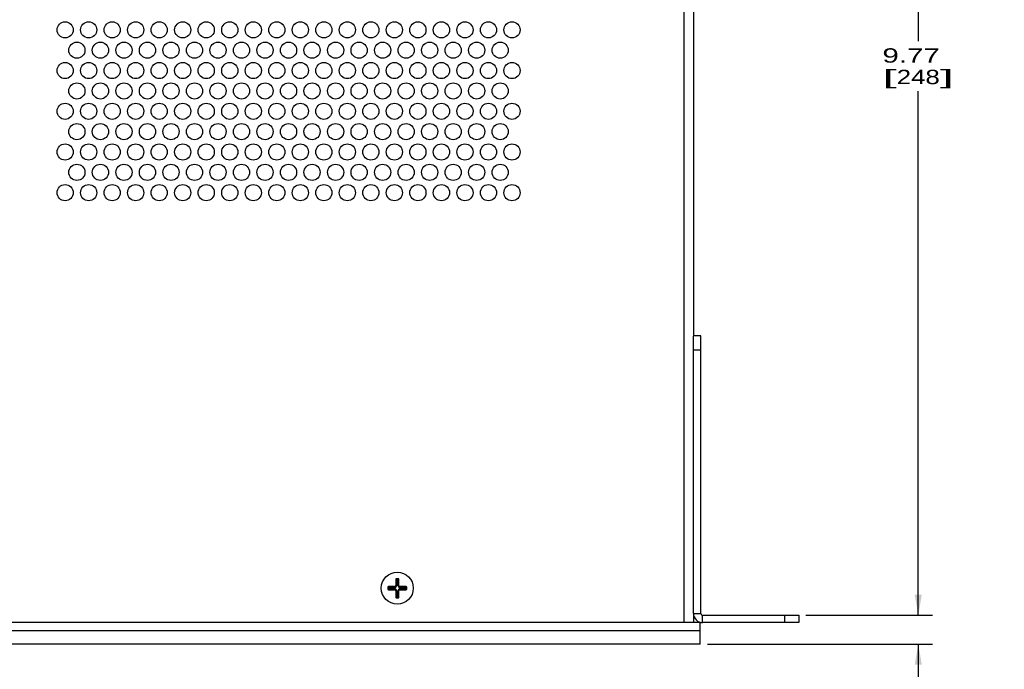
# Paper-space layout 'AV3_1' of a CAD drawing. Header units: inches. Extents: x 0 to 34, y -3.3 to 22.
# Tile 36 of 48: x 19.2 to 27.7, y 10.5 to 16.2. Entities that reach past the tile are written whole.
import ezdxf
from ezdxf.enums import TextEntityAlignment as Align

# ---------------------------------------------------------------- set-up
doc = ezdxf.new("R2010")
doc.units = ezdxf.units.IN
doc.header["$LTSCALE"] = 1.87
doc.header["$MEASUREMENT"] = 0
doc.layers.get('0').update_dxf_attribs({"linetype": 'CONTINUOUS'})
doc.layers.add('3_ALL_AXES', color=7, linetype='CONTINUOUS')
doc.layers.add('DIM', color=7, linetype='CONTINUOUS')
doc.dimstyles.new('DIMSTYLE_1', dxfattribs={"dimtxt": 0.125, "dimasz": 0.18, "dimexe": 0.125, "dimexo": 0.0625, "dimgap": 0.0625, "dimtad": 0, "dimtih": 1, "dimtoh": 1, "dimzin": 4, "dimdsep": 46, "dimtxsty": 'Standard', "dimblk": '_FILLED', "dimblk1": '_FILLED', "dimblk2": '_FILLED', "dimcen": 0.09, "dimadec": 0, "dimazin": 0, "dimtp": 0.01, "dimtm": 0.01, "dimtfac": 1, "dimtofl": 0, "dimtmove": 0, "dimatfit": 3, "dimldrblk": '_FILLED', "dimfxl": 0, "dimtolj": 1, "dimtzin": 4, "dimarcsym": 0})

# ---------------------------------------------------------------- blocks, each defined once
blk = doc.blocks.new('_FILLED')
at = {"color": 0, "linetype": 'ByBlock'}
blk.add_solid([(0, 0), (-1, 0.174), (-1, -0.174)], dxfattribs=at)
blk = doc.blocks.new('*D3')
at = {"layer": 'DIM', "color": 2, "linetype": 'Continuous'}
for p, q in [((26.9939, 11.0039), (26.9939, 11.3789)), ((26.0152, 11.0039), (27.1189, 11.0039)), ((25.1552, 10.7524), (27.1189, 10.7524)), ((26.9939, 10.7524), (26.9939, 9.8537)), ((26.9939, 9.8537), (27.0564, 9.8537))]:
    blk.add_line(p, q, dxfattribs=at)
at = {"layer": 'DIM', "color": 2, "linetype": 'Continuous', "xscale": 0.18, "yscale": 0.18, "zscale": 0.18}
for p, rotation in [((26.9939, 11.0039), 270), ((26.9939, 10.7524), 90)]:
    blk.add_blockref('_FILLED', p, dxfattribs=dict(at, rotation=rotation))
at = {"layer": 'DIM', "color": 2, "linetype": 'Continuous'}
for s, width, p, p2 in [('.25', 1.28559, (27.1189, 9.7912), (27.4939, 9.7912)), ('[', 1.498984, (27.1189, 9.6037), (27.2439, 9.6037)), ('6,4', 1.199837, (27.2439, 9.6037), (27.6189, 9.6037)), (']', 1.498984, (27.6189, 9.6037), (27.7439, 9.6037))]:
    blk.add_text(s, height=0.125, dxfattribs=dict(at, width=width)).set_placement(p, p2, align=Align.FIT)
blk = doc.blocks.new('*D4')
at = {"layer": 'DIM', "color": 2, "linetype": 'Continuous'}
for p, q in [((24.3883, 20.7695), (27.1189, 20.7695)), ((26.9939, 20.7695), (26.9939, 16.0117)), ((26.9939, 11.0039), (26.9939, 15.5742)), ((26.0152, 11.0039), (27.1189, 11.0039))]:
    blk.add_line(p, q, dxfattribs=at)
at = {"layer": 'DIM', "color": 2, "linetype": 'Continuous', "xscale": 0.18, "yscale": 0.18, "zscale": 0.18}
for p, rotation in [((26.9939, 20.7695), 90), ((26.9939, 11.0039), 270)]:
    blk.add_blockref('_FILLED', p, dxfattribs=dict(at, rotation=rotation))
at = {"layer": 'DIM', "color": 2, "linetype": 'Continuous'}
for s, width, p, p2 in [('9.77', 1.199919, (26.6814, 15.8242), (27.1814, 15.8242)), ('[', 1.498984, (26.6814, 15.6367), (26.8064, 15.6367)), (']', 1.498984, (27.1814, 15.6367), (27.3064, 15.6367))]:
    blk.add_text(s, height=0.125, dxfattribs=dict(at, width=width)).set_placement(p, p2, align=Align.FIT)
blk.add_text('248', height=0.125, dxfattribs=at).set_placement((26.8064, 15.6367), (27.1814, 15.6367), align=Align.FIT)

psp = doc.layouts.new('AV3_1')

# ---------------------------------------------------------------- linework, layer by layer
at = {"color": 9, "linetype": 'Continuous'}
for p, q in [((24.9542, 10.9399), (24.9542, 20.7199)), ((25.0982, 13.3149), (25.0342, 13.3149)), ((22.3697, 11.2489), (22.3728, 11.2489)), ((22.3733, 11.2453), (22.4287, 11.2453)), ((22.3733, 11.2344), (22.3733, 11.2453)), ((22.3747, 11.2539), (22.3747, 11.2508)), ((22.3782, 11.2502), (22.4287, 11.2502)), ((22.3782, 11.2295), (22.3782, 11.2502)), ((22.4287, 11.2453), (22.4287, 11.2539)), ((22.4387, 11.3179), (22.4418, 11.3179)), ((22.4472, 11.2639), (22.4387, 11.2639)), ((22.4423, 11.3143), (22.463, 11.3143)), ((22.4423, 11.2639), (22.4423, 11.3143)), ((22.4437, 11.3229), (22.4437, 11.3198)), ((22.4472, 11.3192), (22.4581, 11.3192)), ((22.4472, 11.2639), (22.4472, 11.3192)), ((22.4581, 11.2639), (22.4581, 11.3192)), ((22.4581, 11.2639), (22.4667, 11.2639)), ((22.4617, 11.3229), (22.4617, 11.3198)), ((22.463, 11.3143), (22.463, 11.2639)), ((22.4667, 11.3179), (22.4635, 11.3179)), ((22.4767, 11.2453), (22.4767, 11.2539)), ((22.4767, 11.2502), (22.5271, 11.2502)), ((22.4767, 11.2453), (22.532, 11.2453)), ((22.5271, 11.2295), (22.5271, 11.2502)), ((22.5307, 11.2539), (22.5307, 11.2508)), ((22.532, 11.2453), (22.532, 11.2344)), ((22.5357, 11.2489), (22.5325, 11.2489)), ((22.3697, 11.2309), (22.3728, 11.2309)), ((22.3733, 11.2344), (22.4287, 11.2344)), ((22.3747, 11.2259), (22.3747, 11.229)), ((22.3782, 11.2295), (22.4287, 11.2295)), ((22.4287, 11.2259), (22.4287, 11.2344)), ((22.4387, 11.2159), (22.4472, 11.2159)), ((22.4387, 11.1619), (22.4418, 11.1619)), ((22.4423, 11.2159), (22.4423, 11.1654)), ((22.4423, 11.1654), (22.463, 11.1654)), ((22.4437, 11.1569), (22.4437, 11.16)), ((22.4472, 11.2159), (22.4472, 11.1605)), ((22.4581, 11.1605), (22.4472, 11.1605)), ((22.4581, 11.2159), (22.4667, 11.2159)), ((22.4581, 11.2159), (22.4581, 11.1605)), ((22.4617, 11.1569), (22.4617, 11.16)), ((22.463, 11.2159), (22.463, 11.1654)), ((22.4667, 11.1619), (22.4635, 11.1619)), ((22.4767, 11.2344), (22.532, 11.2344)), ((22.4767, 11.2344), (22.4767, 11.2259)), ((22.5271, 11.2295), (22.4767, 11.2295)), ((22.5307, 11.2259), (22.5307, 11.229)), ((22.5357, 11.2309), (22.5325, 11.2309)), ((25.0342, 11.0199), (25.0982, 11.0199)), ((25.1142, 10.9399), (25.1142, 11.0039)), ((25.8277, 11.0039), (25.8277, 10.9399))]:
    psp.add_line(p, q, dxfattribs=at)
at = {"color": 7, "linetype": 'Continuous'}
for p, q in [((25.0342, 20.7199), (25.0342, 13.4372)), ((25.0982, 13.4399), (25.0342, 13.4399)), ((25.0982, 11.0199), (25.0982, 13.4399)), ((22.3697, 11.2489), (22.3697, 11.2309)), ((22.4287, 11.2539), (22.3747, 11.2539)), ((22.4387, 11.3179), (22.4387, 11.2639)), ((22.4617, 11.3229), (22.4437, 11.3229)), ((22.4667, 11.2639), (22.4667, 11.3179)), ((22.5307, 11.2539), (22.4767, 11.2539)), ((22.5357, 11.2309), (22.5357, 11.2489)), ((22.3747, 11.2259), (22.4287, 11.2259)), ((22.4387, 11.2159), (22.4387, 11.1619)), ((22.4667, 11.1619), (22.4667, 11.2159)), ((22.4767, 11.2259), (22.5307, 11.2259)), ((22.4437, 11.1569), (22.4617, 11.1569)), ((25.0342, 11.0199), (25.0342, 10.9399)), ((25.1142, 11.0039), (25.9527, 11.0039)), ((25.9527, 11.0039), (25.9527, 10.9399)), ((25.0927, 10.9399), (7.8127, 10.9399)), ((25.0927, 10.7524), (25.0927, 10.9399)), ((25.0927, 10.8678), (7.8127, 10.8678)), ((25.0927, 10.7524), (7.8127, 10.7524))]:
    psp.add_line(p, q, dxfattribs=at)
at = {"color": 3, "linetype": 'Continuous'}
for p, q in [((25.0342, 11.0199), (25.0342, 13.4372)), ((25.9527, 10.9399), (25.1142, 10.9399))]:
    psp.add_line(p, q, dxfattribs=at)
at = {"color": 7, "linetype": 'Continuous'}
psp.add_circle((22.4527, 11.2399), 0.1395, dxfattribs=at)
for centre, radius, start, end in [((22.3747, 11.2489), 0.005, 90, 180), ((22.4287, 11.2639), 0.01, 270, 360), ((22.4437, 11.3179), 0.005, 90, 180), ((22.4617, 11.3179), 0.005, 0, 90), ((22.4767, 11.2639), 0.01, 180, 270), ((22.5307, 11.2489), 0.005, 0, 90), ((22.3747, 11.2309), 0.005, 180, 270), ((22.4287, 11.2159), 0.01, 0, 90), ((22.4437, 11.1619), 0.005, 180, 270), ((22.4617, 11.1619), 0.005, 270, 360), ((22.4767, 11.2159), 0.01, 90, 180), ((22.5307, 11.2309), 0.005, 270, 360), ((25.1142, 11.0199), 0.016, 180, 270)]:
    psp.add_arc(centre, radius, start, end, dxfattribs=at)
at = {"color": 9, "linetype": 'Continuous'}
for centre, radius, start, end in [((22.3747, 11.2489), 0.0019, 90, 180), ((22.4287, 11.2639), 0.0186, 270, 360), ((22.4287, 11.2639), 0.0136, 270, 360), ((22.4437, 11.3179), 0.0019, 90, 180), ((22.4767, 11.2639), 0.0186, 180, 270), ((22.4617, 11.3179), 0.0019, 0, 90), ((22.4767, 11.2639), 0.0136, 180, 270), ((22.5307, 11.2489), 0.0019, 0, 90), ((22.3747, 11.2309), 0.0019, 180, 270), ((22.4287, 11.2159), 0.0186, 0, 90), ((22.4287, 11.2159), 0.0136, 0, 90), ((22.4437, 11.1619), 0.0019, 180, 270), ((22.4767, 11.2159), 0.0186, 90, 180), ((22.4617, 11.1619), 0.0019, 270, 360), ((22.4767, 11.2159), 0.0136, 90, 180), ((22.5307, 11.2309), 0.0019, 270, 360)]:
    psp.add_arc(centre, radius, start, end, dxfattribs=at)
at = {"color": 3, "linetype": 'Continuous'}
psp.add_arc((25.1142, 11.0199), 0.08, 180, 270, dxfattribs=at)
at = {"color": 9, "linetype": 'Continuous'}
for points, knots in [([(22.3733, 11.2453), (22.3733, 11.2455), (22.3733, 11.2459), (22.3732, 11.2466), (22.3732, 11.2472), (22.3731, 11.2476), (22.3731, 11.248), (22.373, 11.2482), (22.373, 11.2484), (22.3729, 11.2485), (22.3729, 11.2487), (22.3729, 11.2487), (22.3728, 11.2488), (22.3728, 11.2488), (22.3728, 11.2488), (22.3728, 11.2489), (22.3728, 11.2489), (22.3728, 11.2489)], [0, 0, 0, 0, 0.178503, 0.353451, 0.518806, 0.668524, 0.735643, 0.796609, 0.850698, 0.897214, 0.935518, 0.951434, 0.965139, 0.976642, 0.986038, 0.993607, 1, 1, 1, 1]), ([(22.3733, 11.2453), (22.3733, 11.2453), (22.3733, 11.2453), (22.3734, 11.2454), (22.3735, 11.2454), (22.3736, 11.2455), (22.3737, 11.2456), (22.3739, 11.2458), (22.3742, 11.246), (22.3746, 11.2463), (22.3751, 11.2467), (22.3755, 11.2471), (22.3759, 11.2476), (22.3764, 11.248), (22.3768, 11.2485), (22.3772, 11.2489), (22.3775, 11.2493), (22.3778, 11.2496), (22.3779, 11.2498), (22.378, 11.2499), (22.3781, 11.25), (22.3782, 11.2501), (22.3782, 11.2502), (22.3782, 11.2502), (22.3782, 11.2502)], [0, 0, 0, 0, 0.008362, 0.02041, 0.03614, 0.055513, 0.078451, 0.104775, 0.166718, 0.239494, 0.320932, 0.408749, 0.499861, 0.590892, 0.678611, 0.760098, 0.833181, 0.895703, 0.922277, 0.945343, 0.964676, 0.980212, 0.991953, 1, 1, 1, 1]), ([(22.3782, 11.2502), (22.378, 11.2502), (22.3776, 11.2503), (22.3769, 11.2503), (22.3763, 11.2503), (22.3759, 11.2504), (22.3755, 11.2504), (22.3753, 11.2505), (22.3751, 11.2505), (22.375, 11.2506), (22.3749, 11.2506), (22.3748, 11.2506), (22.3747, 11.2507), (22.3747, 11.2507), (22.3747, 11.2507), (22.3747, 11.2507), (22.3747, 11.2507), (22.3747, 11.2508)], [0, 0, 0, 0, 0.178553, 0.353499, 0.518826, 0.668508, 0.735611, 0.796565, 0.850647, 0.897161, 0.935472, 0.951394, 0.965107, 0.976619, 0.986026, 0.993603, 1, 1, 1, 1]), ([(22.4423, 11.3143), (22.4423, 11.3145), (22.4423, 11.3149), (22.4422, 11.3156), (22.4422, 11.3162), (22.4421, 11.3166), (22.4421, 11.317), (22.442, 11.3172), (22.442, 11.3174), (22.4419, 11.3175), (22.4419, 11.3177), (22.4419, 11.3177), (22.4418, 11.3178), (22.4418, 11.3178), (22.4418, 11.3178), (22.4418, 11.3179), (22.4418, 11.3179), (22.4418, 11.3179)], [0, 0, 0, 0, 0.178503, 0.353451, 0.518806, 0.668524, 0.735643, 0.796609, 0.850698, 0.897214, 0.935518, 0.951434, 0.965139, 0.976642, 0.986038, 0.993607, 1, 1, 1, 1]), ([(22.4423, 11.3143), (22.4423, 11.3143), (22.4423, 11.3143), (22.4424, 11.3144), (22.4425, 11.3144), (22.4426, 11.3145), (22.4427, 11.3146), (22.4429, 11.3148), (22.4432, 11.315), (22.4436, 11.3153), (22.4441, 11.3157), (22.4445, 11.3161), (22.4449, 11.3166), (22.4454, 11.317), (22.4458, 11.3175), (22.4462, 11.3179), (22.4465, 11.3183), (22.4468, 11.3186), (22.4469, 11.3188), (22.447, 11.3189), (22.4471, 11.319), (22.4472, 11.3191), (22.4472, 11.3192), (22.4472, 11.3192), (22.4472, 11.3192)], [0, 0, 0, 0, 0.008362, 0.02041, 0.03614, 0.055513, 0.078451, 0.104775, 0.166718, 0.239494, 0.320932, 0.408749, 0.499861, 0.590892, 0.678611, 0.760098, 0.833181, 0.895703, 0.922277, 0.945343, 0.964676, 0.980212, 0.991953, 1, 1, 1, 1]), ([(22.4472, 11.3192), (22.447, 11.3192), (22.4466, 11.3193), (22.4459, 11.3193), (22.4453, 11.3193), (22.4449, 11.3194), (22.4445, 11.3194), (22.4443, 11.3195), (22.4441, 11.3195), (22.444, 11.3196), (22.4439, 11.3196), (22.4438, 11.3196), (22.4437, 11.3197), (22.4437, 11.3197), (22.4437, 11.3197), (22.4437, 11.3197), (22.4437, 11.3197), (22.4437, 11.3198)], [0, 0, 0, 0, 0.178553, 0.353499, 0.518826, 0.668508, 0.735611, 0.796565, 0.850647, 0.897161, 0.935472, 0.951394, 0.965107, 0.976619, 0.986026, 0.993603, 1, 1, 1, 1]), ([(22.4581, 11.3192), (22.4583, 11.3192), (22.4587, 11.3193), (22.4594, 11.3193), (22.46, 11.3193), (22.4604, 11.3194), (22.4608, 11.3194), (22.461, 11.3195), (22.4612, 11.3195), (22.4613, 11.3196), (22.4614, 11.3196), (22.4615, 11.3196), (22.4616, 11.3197), (22.4616, 11.3197), (22.4616, 11.3197), (22.4616, 11.3197), (22.4617, 11.3197), (22.4617, 11.3198)], [0, 0, 0, 0, 0.178503, 0.353451, 0.518806, 0.668524, 0.735643, 0.796609, 0.850698, 0.897214, 0.935518, 0.951434, 0.965139, 0.976642, 0.986038, 0.993607, 1, 1, 1, 1]), ([(22.4581, 11.3192), (22.4581, 11.3192), (22.4581, 11.3192), (22.4582, 11.3191), (22.4582, 11.319), (22.4583, 11.3189), (22.4584, 11.3188), (22.4585, 11.3186), (22.4588, 11.3183), (22.4591, 11.3179), (22.4595, 11.3175), (22.4599, 11.317), (22.4604, 11.3166), (22.4608, 11.3161), (22.4613, 11.3157), (22.4617, 11.3153), (22.4621, 11.315), (22.4624, 11.3147), (22.4626, 11.3146), (22.4627, 11.3145), (22.4628, 11.3144), (22.4629, 11.3143), (22.463, 11.3143), (22.463, 11.3143), (22.463, 11.3143)], [0, 0, 0, 0, 0.008362, 0.02041, 0.03614, 0.055513, 0.078451, 0.104775, 0.166718, 0.239494, 0.320932, 0.408749, 0.499861, 0.590892, 0.678611, 0.760098, 0.833181, 0.895703, 0.922277, 0.945343, 0.964676, 0.980212, 0.991953, 1, 1, 1, 1]), ([(22.463, 11.3143), (22.463, 11.3145), (22.463, 11.3149), (22.4631, 11.3156), (22.4631, 11.3162), (22.4632, 11.3166), (22.4632, 11.317), (22.4633, 11.3172), (22.4633, 11.3174), (22.4634, 11.3175), (22.4634, 11.3177), (22.4634, 11.3177), (22.4635, 11.3178), (22.4635, 11.3178), (22.4635, 11.3178), (22.4635, 11.3179), (22.4635, 11.3179), (22.4635, 11.3179)], [0, 0, 0, 0, 0.178553, 0.353499, 0.518826, 0.668508, 0.735611, 0.796565, 0.850647, 0.897161, 0.935472, 0.951394, 0.965107, 0.976619, 0.986026, 0.993603, 1, 1, 1, 1]), ([(22.5271, 11.2502), (22.5273, 11.2502), (22.5277, 11.2503), (22.5284, 11.2503), (22.529, 11.2503), (22.5294, 11.2504), (22.5298, 11.2504), (22.53, 11.2505), (22.5302, 11.2505), (22.5303, 11.2506), (22.5304, 11.2506), (22.5305, 11.2506), (22.5306, 11.2507), (22.5306, 11.2507), (22.5306, 11.2507), (22.5306, 11.2507), (22.5307, 11.2507), (22.5307, 11.2508)], [0, 0, 0, 0, 0.178503, 0.353451, 0.518806, 0.668524, 0.735643, 0.796609, 0.850698, 0.897214, 0.935518, 0.951434, 0.965139, 0.976642, 0.986038, 0.993607, 1, 1, 1, 1]), ([(22.5271, 11.2502), (22.5271, 11.2502), (22.5271, 11.2502), (22.5272, 11.2501), (22.5272, 11.25), (22.5273, 11.2499), (22.5274, 11.2498), (22.5275, 11.2496), (22.5278, 11.2493), (22.5281, 11.2489), (22.5285, 11.2485), (22.5289, 11.248), (22.5294, 11.2476), (22.5298, 11.2471), (22.5303, 11.2467), (22.5307, 11.2463), (22.5311, 11.246), (22.5314, 11.2457), (22.5316, 11.2456), (22.5317, 11.2455), (22.5318, 11.2454), (22.5319, 11.2453), (22.532, 11.2453), (22.532, 11.2453), (22.532, 11.2453)], [0, 0, 0, 0, 0.008362, 0.02041, 0.03614, 0.055513, 0.078451, 0.104775, 0.166718, 0.239494, 0.320932, 0.408749, 0.499861, 0.590892, 0.678611, 0.760098, 0.833181, 0.895703, 0.922277, 0.945343, 0.964676, 0.980212, 0.991953, 1, 1, 1, 1]), ([(22.532, 11.2453), (22.532, 11.2455), (22.532, 11.2459), (22.5321, 11.2466), (22.5321, 11.2472), (22.5322, 11.2476), (22.5322, 11.248), (22.5323, 11.2482), (22.5323, 11.2484), (22.5324, 11.2485), (22.5324, 11.2487), (22.5324, 11.2487), (22.5325, 11.2488), (22.5325, 11.2488), (22.5325, 11.2488), (22.5325, 11.2489), (22.5325, 11.2489), (22.5325, 11.2489)], [0, 0, 0, 0, 0.178553, 0.353499, 0.518826, 0.668508, 0.735611, 0.796565, 0.850647, 0.897161, 0.935472, 0.951394, 0.965107, 0.976619, 0.986026, 0.993603, 1, 1, 1, 1]), ([(22.3733, 11.2344), (22.3733, 11.2342), (22.3733, 11.2338), (22.3732, 11.2331), (22.3732, 11.2326), (22.3731, 11.2321), (22.3731, 11.2318), (22.373, 11.2315), (22.373, 11.2313), (22.3729, 11.2312), (22.3729, 11.2311), (22.3729, 11.231), (22.3728, 11.2309), (22.3728, 11.2309), (22.3728, 11.2309), (22.3728, 11.2309), (22.3728, 11.2309), (22.3728, 11.2309)], [0, 0, 0, 0, 0.178503, 0.353451, 0.518806, 0.668524, 0.735643, 0.796609, 0.850698, 0.897214, 0.935518, 0.951434, 0.965139, 0.976642, 0.986038, 0.993607, 1, 1, 1, 1]), ([(22.3782, 11.2295), (22.3782, 11.2295), (22.3782, 11.2295), (22.3782, 11.2296), (22.3781, 11.2297), (22.378, 11.2298), (22.3779, 11.2299), (22.3778, 11.2301), (22.3775, 11.2304), (22.3772, 11.2308), (22.3768, 11.2313), (22.3764, 11.2317), (22.3759, 11.2321), (22.3755, 11.2326), (22.3751, 11.233), (22.3746, 11.2334), (22.3742, 11.2337), (22.3739, 11.234), (22.3737, 11.2341), (22.3736, 11.2342), (22.3735, 11.2343), (22.3734, 11.2344), (22.3733, 11.2344), (22.3733, 11.2344), (22.3733, 11.2344)], [0, 0, 0, 0, 0.008047, 0.019788, 0.035324, 0.054657, 0.077723, 0.104297, 0.166819, 0.239902, 0.321389, 0.409108, 0.500139, 0.591251, 0.679068, 0.760506, 0.833282, 0.895225, 0.921549, 0.944487, 0.96386, 0.97959, 0.991638, 1, 1, 1, 1]), ([(22.3782, 11.2295), (22.378, 11.2295), (22.3776, 11.2295), (22.3769, 11.2294), (22.3763, 11.2294), (22.3759, 11.2293), (22.3755, 11.2293), (22.3753, 11.2292), (22.3751, 11.2292), (22.375, 11.2291), (22.3749, 11.2291), (22.3748, 11.2291), (22.3747, 11.2291), (22.3747, 11.229), (22.3747, 11.229), (22.3747, 11.229), (22.3747, 11.229), (22.3747, 11.229)], [0, 0, 0, 0, 0.178553, 0.353499, 0.518826, 0.668508, 0.735611, 0.796565, 0.850647, 0.897161, 0.935472, 0.951394, 0.965107, 0.976619, 0.986026, 0.993603, 1, 1, 1, 1]), ([(22.4423, 11.1654), (22.4423, 11.1652), (22.4423, 11.1648), (22.4422, 11.1641), (22.4422, 11.1635), (22.4421, 11.1631), (22.4421, 11.1628), (22.442, 11.1625), (22.442, 11.1623), (22.4419, 11.1622), (22.4419, 11.1621), (22.4419, 11.162), (22.4418, 11.1619), (22.4418, 11.1619), (22.4418, 11.1619), (22.4418, 11.1619), (22.4418, 11.1619), (22.4418, 11.1619)], [0, 0, 0, 0, 0.178553, 0.353499, 0.518826, 0.668508, 0.735611, 0.796565, 0.850647, 0.897161, 0.935472, 0.951394, 0.965107, 0.976619, 0.986026, 0.993603, 1, 1, 1, 1]), ([(22.4472, 11.1605), (22.4472, 11.1605), (22.4472, 11.1605), (22.4471, 11.1606), (22.4471, 11.1607), (22.447, 11.1608), (22.4469, 11.1609), (22.4468, 11.1611), (22.4465, 11.1614), (22.4462, 11.1618), (22.4458, 11.1623), (22.4454, 11.1627), (22.4449, 11.1631), (22.4445, 11.1636), (22.444, 11.164), (22.4436, 11.1644), (22.4432, 11.1647), (22.4429, 11.165), (22.4427, 11.1651), (22.4426, 11.1652), (22.4425, 11.1653), (22.4424, 11.1654), (22.4423, 11.1654), (22.4423, 11.1654), (22.4423, 11.1654)], [0, 0, 0, 0, 0.008362, 0.02041, 0.03614, 0.055513, 0.078451, 0.104775, 0.166718, 0.239494, 0.320932, 0.408749, 0.499861, 0.590892, 0.678611, 0.760098, 0.833181, 0.895703, 0.922277, 0.945343, 0.964676, 0.980212, 0.991953, 1, 1, 1, 1]), ([(22.4472, 11.1605), (22.447, 11.1605), (22.4466, 11.1605), (22.4459, 11.1604), (22.4453, 11.1604), (22.4449, 11.1603), (22.4445, 11.1603), (22.4443, 11.1602), (22.4441, 11.1602), (22.444, 11.1601), (22.4439, 11.1601), (22.4438, 11.1601), (22.4437, 11.1601), (22.4437, 11.16), (22.4437, 11.16), (22.4437, 11.16), (22.4437, 11.16), (22.4437, 11.16)], [0, 0, 0, 0, 0.178503, 0.353451, 0.518806, 0.668524, 0.735643, 0.796609, 0.850698, 0.897214, 0.935518, 0.951434, 0.965139, 0.976642, 0.986038, 0.993607, 1, 1, 1, 1]), ([(22.463, 11.1654), (22.463, 11.1654), (22.463, 11.1654), (22.4629, 11.1654), (22.4628, 11.1653), (22.4627, 11.1652), (22.4626, 11.1651), (22.4624, 11.165), (22.4621, 11.1647), (22.4617, 11.1644), (22.4613, 11.164), (22.4608, 11.1636), (22.4604, 11.1631), (22.4599, 11.1627), (22.4595, 11.1623), (22.4591, 11.1618), (22.4588, 11.1614), (22.4585, 11.1611), (22.4584, 11.1609), (22.4583, 11.1608), (22.4582, 11.1607), (22.4581, 11.1606), (22.4581, 11.1605), (22.4581, 11.1605), (22.4581, 11.1605)], [0, 0, 0, 0, 0.008362, 0.02041, 0.03614, 0.055513, 0.078451, 0.104775, 0.166718, 0.239494, 0.320932, 0.408749, 0.499861, 0.590892, 0.678611, 0.760098, 0.833181, 0.895703, 0.922277, 0.945343, 0.964676, 0.980212, 0.991953, 1, 1, 1, 1]), ([(22.4581, 11.1605), (22.4583, 11.1605), (22.4587, 11.1605), (22.4594, 11.1604), (22.46, 11.1604), (22.4604, 11.1603), (22.4608, 11.1603), (22.461, 11.1602), (22.4612, 11.1602), (22.4613, 11.1601), (22.4614, 11.1601), (22.4615, 11.1601), (22.4616, 11.1601), (22.4616, 11.16), (22.4616, 11.16), (22.4616, 11.16), (22.4617, 11.16), (22.4617, 11.16)], [0, 0, 0, 0, 0.178553, 0.353499, 0.518826, 0.668508, 0.735611, 0.796565, 0.850647, 0.897161, 0.935472, 0.951394, 0.965107, 0.976619, 0.986026, 0.993603, 1, 1, 1, 1]), ([(22.463, 11.1654), (22.463, 11.1652), (22.4631, 11.1648), (22.4631, 11.1641), (22.4631, 11.1635), (22.4632, 11.1631), (22.4632, 11.1628), (22.4633, 11.1625), (22.4633, 11.1623), (22.4634, 11.1622), (22.4634, 11.1621), (22.4634, 11.162), (22.4635, 11.1619), (22.4635, 11.1619), (22.4635, 11.1619), (22.4635, 11.1619), (22.4635, 11.1619), (22.4635, 11.1619)], [0, 0, 0, 0, 0.178503, 0.353451, 0.518806, 0.668524, 0.735643, 0.796609, 0.850698, 0.897214, 0.935518, 0.951434, 0.965139, 0.976642, 0.986038, 0.993607, 1, 1, 1, 1]), ([(22.532, 11.2344), (22.532, 11.2344), (22.532, 11.2344), (22.5319, 11.2344), (22.5318, 11.2343), (22.5317, 11.2342), (22.5316, 11.2341), (22.5314, 11.234), (22.5311, 11.2337), (22.5307, 11.2334), (22.5303, 11.233), (22.5298, 11.2326), (22.5294, 11.2321), (22.5289, 11.2317), (22.5285, 11.2313), (22.5281, 11.2308), (22.5278, 11.2304), (22.5275, 11.2301), (22.5274, 11.2299), (22.5273, 11.2298), (22.5272, 11.2297), (22.5271, 11.2296), (22.5271, 11.2295), (22.5271, 11.2295), (22.5271, 11.2295)], [0, 0, 0, 0, 0.008362, 0.02041, 0.03614, 0.055513, 0.078451, 0.104775, 0.166718, 0.239494, 0.320932, 0.408749, 0.499861, 0.590892, 0.678611, 0.760098, 0.833181, 0.895703, 0.922277, 0.945343, 0.964676, 0.980212, 0.991953, 1, 1, 1, 1]), ([(22.5271, 11.2295), (22.5273, 11.2295), (22.5277, 11.2295), (22.5284, 11.2294), (22.529, 11.2294), (22.5294, 11.2293), (22.5298, 11.2293), (22.53, 11.2292), (22.5302, 11.2292), (22.5303, 11.2291), (22.5304, 11.2291), (22.5305, 11.2291), (22.5306, 11.2291), (22.5306, 11.229), (22.5306, 11.229), (22.5306, 11.229), (22.5307, 11.229), (22.5307, 11.229)], [0, 0, 0, 0, 0.178553, 0.353499, 0.518826, 0.668508, 0.735611, 0.796565, 0.850647, 0.897161, 0.935472, 0.951394, 0.965107, 0.976619, 0.986026, 0.993603, 1, 1, 1, 1]), ([(22.532, 11.2344), (22.532, 11.2342), (22.5321, 11.2338), (22.5321, 11.2331), (22.5321, 11.2326), (22.5322, 11.2321), (22.5322, 11.2318), (22.5323, 11.2315), (22.5323, 11.2313), (22.5324, 11.2312), (22.5324, 11.2311), (22.5324, 11.231), (22.5325, 11.2309), (22.5325, 11.2309), (22.5325, 11.2309), (22.5325, 11.2309), (22.5325, 11.2309), (22.5325, 11.2309)], [0, 0, 0, 0, 0.178503, 0.353451, 0.518806, 0.668524, 0.735643, 0.796609, 0.850698, 0.897214, 0.935518, 0.951434, 0.965139, 0.976642, 0.986038, 0.993607, 1, 1, 1, 1])]:
    psp.add_open_spline(points, degree=3, knots=knots, dxfattribs=at)
at = {"layer": '3_ALL_AXES', "color": 7, "linetype": 'Continuous'}
for centre, radius in [((19.5572, 16.1101), 0.0705), ((19.7622, 16.1101), 0.0705), ((19.9672, 16.1101), 0.0705), ((20.1722, 16.1101), 0.0705), ((20.3772, 16.1101), 0.0705), ((20.5822, 16.1101), 0.0705), ((20.7872, 16.1101), 0.0705), ((20.9922, 16.1101), 0.0705), ((21.1972, 16.1101), 0.0705), ((21.4022, 16.1101), 0.0705), ((21.6072, 16.1101), 0.0705), ((21.8122, 16.1101), 0.0705), ((22.0172, 16.1101), 0.0705), ((22.2222, 16.1101), 0.0705), ((22.4272, 16.1101), 0.0705), ((22.6322, 16.1101), 0.0705), ((22.8372, 16.1101), 0.0705), ((23.0422, 16.1101), 0.0705), ((23.2472, 16.1101), 0.0705), ((23.4522, 16.1101), 0.0705), ((19.6597, 15.9326), 0.0705), ((19.8647, 15.9326), 0.0705), ((20.0697, 15.9326), 0.0705), ((20.2747, 15.9326), 0.0705), ((20.4797, 15.9326), 0.0705), ((20.6847, 15.9326), 0.0705), ((20.8897, 15.9326), 0.0705), ((21.0947, 15.9326), 0.0705), ((21.2997, 15.9326), 0.0705), ((21.5047, 15.9326), 0.0705), ((21.7097, 15.9326), 0.0705), ((21.9147, 15.9326), 0.0705), ((22.1197, 15.9326), 0.0705), ((22.3247, 15.9326), 0.0705), ((22.5297, 15.9326), 0.0705), ((22.7347, 15.9326), 0.0705), ((22.9397, 15.9326), 0.0705), ((23.1447, 15.9326), 0.0705), ((23.3497, 15.9326), 0.0705), ((19.5572, 15.7551), 0.0705), ((19.7622, 15.7551), 0.0705), ((19.9672, 15.7551), 0.0705), ((20.1722, 15.7551), 0.0705), ((20.3772, 15.7551), 0.0705), ((20.5822, 15.7551), 0.0705), ((20.7872, 15.7551), 0.0705), ((20.9922, 15.7551), 0.0705), ((21.1972, 15.7551), 0.0705), ((21.4022, 15.7551), 0.0705), ((21.6072, 15.7551), 0.0705), ((21.8122, 15.7551), 0.0705), ((22.0172, 15.7551), 0.0705), ((22.2222, 15.7551), 0.0705), ((22.4272, 15.7551), 0.0705), ((22.6322, 15.7551), 0.0705), ((22.8372, 15.7551), 0.0705), ((23.0422, 15.7551), 0.0705), ((23.2472, 15.7551), 0.0705), ((23.4522, 15.7551), 0.0705), ((19.6597, 15.5775), 0.0705), ((19.8647, 15.5775), 0.0705), ((20.0697, 15.5775), 0.0705), ((20.2747, 15.5775), 0.0705), ((20.4797, 15.5775), 0.0705), ((20.6847, 15.5775), 0.0705), ((20.8897, 15.5775), 0.0705), ((21.0947, 15.5775), 0.0705), ((21.2997, 15.5775), 0.0705), ((21.5047, 15.5775), 0.0705), ((21.7097, 15.5775), 0.0705), ((21.9147, 15.5775), 0.0705), ((22.1197, 15.5775), 0.0705), ((22.3247, 15.5775), 0.0705), ((22.5297, 15.5775), 0.0705), ((22.7347, 15.5775), 0.0705), ((22.9397, 15.5775), 0.0705), ((23.1447, 15.5775), 0.0705), ((23.3497, 15.5775), 0.0705), ((19.5572, 15.4), 0.0705), ((19.7622, 15.4), 0.0705), ((19.9672, 15.4), 0.0705), ((20.1722, 15.4), 0.0705), ((20.3772, 15.4), 0.0705), ((20.5822, 15.4), 0.0705), ((20.7872, 15.4), 0.0705), ((20.9922, 15.4), 0.0705), ((21.1972, 15.4), 0.0705), ((21.4022, 15.4), 0.0705), ((21.6072, 15.4), 0.0705), ((21.8122, 15.4), 0.0705), ((22.0172, 15.4), 0.0705), ((22.2222, 15.4), 0.0705), ((22.4272, 15.4), 0.0705), ((22.6322, 15.4), 0.0705), ((22.8372, 15.4), 0.0705), ((23.0422, 15.4), 0.0705), ((23.2472, 15.4), 0.0705), ((23.4522, 15.4), 0.0705), ((19.6597, 15.2225), 0.0705), ((19.8647, 15.2225), 0.0705), ((20.0697, 15.2225), 0.0705), ((20.2747, 15.2225), 0.0705), ((20.4797, 15.2225), 0.0705), ((20.6847, 15.2225), 0.0705), ((20.8897, 15.2225), 0.0705), ((21.0947, 15.2225), 0.0705), ((21.2997, 15.2225), 0.0705), ((21.5047, 15.2225), 0.0705), ((21.7097, 15.2225), 0.0705), ((21.9147, 15.2225), 0.0705), ((22.1197, 15.2225), 0.0705), ((22.3247, 15.2225), 0.0705), ((22.5297, 15.2225), 0.0705), ((22.7347, 15.2225), 0.0705), ((22.9397, 15.2225), 0.0705), ((23.1447, 15.2225), 0.0705), ((23.3497, 15.2225), 0.0705), ((19.5572, 15.0449), 0.0705), ((19.7622, 15.0449), 0.0705), ((19.9672, 15.0449), 0.0705), ((20.1722, 15.0449), 0.0705), ((20.3772, 15.0449), 0.0705), ((20.5822, 15.0449), 0.0705), ((20.7872, 15.0449), 0.0705), ((20.9922, 15.0449), 0.0705), ((21.1972, 15.0449), 0.0705), ((21.4022, 15.0449), 0.0705), ((21.6072, 15.0449), 0.0705), ((21.8122, 15.0449), 0.0705), ((22.0172, 15.0449), 0.0705), ((22.2222, 15.0449), 0.0705), ((22.4272, 15.0449), 0.0705), ((22.6322, 15.0449), 0.0705), ((22.8372, 15.0449), 0.0705), ((23.0422, 15.0449), 0.0705), ((23.2472, 15.0449), 0.0705), ((23.4522, 15.0449), 0.0705), ((19.6597, 14.8674), 0.0705), ((19.8647, 14.8674), 0.0705), ((20.0697, 14.8674), 0.0705), ((20.2747, 14.8674), 0.0705), ((20.4797, 14.8674), 0.0705), ((20.6847, 14.8674), 0.0705), ((20.8897, 14.8674), 0.0705), ((21.0947, 14.8674), 0.0705), ((21.2997, 14.8674), 0.0705), ((21.5047, 14.8674), 0.0705), ((21.7097, 14.8674), 0.0705), ((21.9147, 14.8674), 0.0705), ((22.1197, 14.8674), 0.0705), ((22.3247, 14.8674), 0.0705), ((22.5297, 14.8674), 0.0705), ((22.7347, 14.8674), 0.0705), ((22.9397, 14.8674), 0.0705), ((23.1447, 14.8674), 0.0705), ((23.3497, 14.8674), 0.0705), ((19.5572, 14.6899), 0.0705), ((19.7622, 14.6899), 0.0705), ((19.9672, 14.6899), 0.0705), ((20.1722, 14.6899), 0.0705), ((20.3772, 14.6899), 0.0705), ((20.5822, 14.6899), 0.0705), ((20.7872, 14.6899), 0.0705), ((20.9922, 14.6899), 0.0705), ((21.1972, 14.6899), 0.0705), ((21.4022, 14.6899), 0.0705), ((21.6072, 14.6899), 0.0705), ((21.8122, 14.6899), 0.0705), ((22.0172, 14.6899), 0.0705), ((22.2222, 14.6899), 0.0705), ((22.4272, 14.6899), 0.0705), ((22.6322, 14.6899), 0.0705), ((22.8372, 14.6899), 0.0705), ((23.0422, 14.6899), 0.0705), ((23.2472, 14.6899), 0.0705), ((23.4522, 14.6899), 0.0705), ((22.4527, 11.2399), 0.1395)]:
    psp.add_circle(centre, radius, dxfattribs=at)

# ---------------------------------------------------------------- dimensions: what is measured, and where the dimension line sits
at = {"layer": 'DIM', "color": 2, "linetype": 'Continuous'}
for base, p1, p2, picture, middle in [((26.9939, 20.7695), (25.9527, 11.0039), (24.3258, 20.7695), '*D4', (26.9939, 15.7929)), ((26.9939, 11.0039), (25.0927, 10.7524), (25.9527, 11.0039), '*D3', (27.4314, 9.76))]:
    dim = psp.add_linear_dim(base=base, p1=p1, p2=p2, angle=90, dimstyle='DIMSTYLE_1', dxfattribs=at)
    dim.commit()
    dim.dimension.update_dxf_attribs({"geometry": picture, "text_midpoint": middle, "dimtype": 160})

doc.saveas('drawing.dxf')
